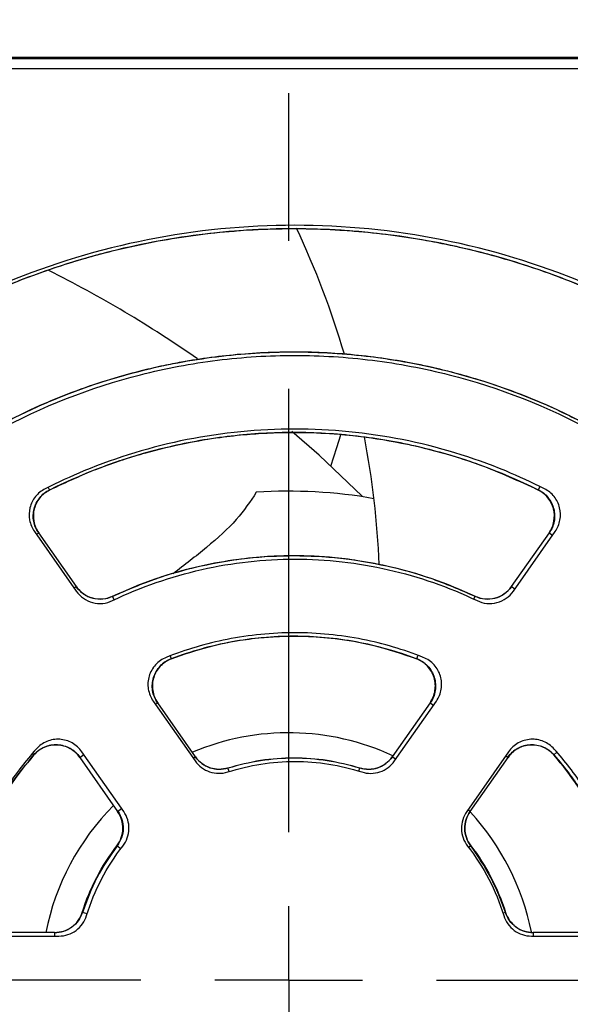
# Model space of a CAD drawing. Header units: millimetres. Extents: x 13 to 559, y 0 to 388.
# Tile 12 of 17: x 226 to 245, y 183 to 217. Entities that reach past the tile are written whole.
import ezdxf

# ---------------------------------------------------------------- set-up
doc = ezdxf.new("R2010")
doc.units = ezdxf.units.MM
doc.linetypes.add('SLD-Center', pattern=[30.48, 15.24, -5.08, 5.08, -5.08])
doc.linetypes.add('SLD-Solid', pattern=[0])
doc.layers.add('CENTER', color=40, linetype='SLD-Center')
doc.layers.add('DIMENSIONS', color=140, linetype='SLD-Solid', lineweight=25)
doc.styles.add('SLDTEXTSTYLE0', font='GOTHIC.TTF', dxfattribs={"width": 0.913})
doc.dimstyles.new('SLDDIMSTYLE0', dxfattribs={"dimtxt": 4.7625, "dimasz": 6.35, "dimexe": 0, "dimexo": 0.0625, "dimgap": 1.190625, "dimtad": 0, "dimtih": 1, "dimtoh": 1, "dimdec": 1, "dimrnd": 1e-09, "dimzin": 12, "dimdsep": 46, "dimtxsty": 'SLDTEXTSTYLE0', "dimsah": 1, "dimcen": 0.09, "dimadec": 0, "dimazin": 3, "dimtfac": 1, "dimtdec": 1, "dimtofl": 0, "dimtmove": 0, "dimatfit": 3, "dimfxl": 0, "dimfrac": 2, "dimtolj": 1, "dimtzin": 12, "dimarcsym": 0})

# ---------------------------------------------------------------- blocks, each defined once
blk = doc.blocks.new('_D_3')
at = {"layer": 'DIMENSIONS'}
for p, q in [((137.213, 216.469), (137.213, 248.753)), ((269.713, 216.469), (269.713, 248.753)), ((197.305, 246.279), (195.854, 246.279)), ((195.854, 246.279), (195.854, 238.719)), ((209.621, 246.279), (211.073, 246.279)), ((211.073, 246.279), (211.073, 238.719)), ((137.213, 245.578), (193.438, 245.578)), ((269.713, 245.578), (213.489, 245.578)), ((195.854, 238.719), (197.305, 238.719)), ((211.073, 238.719), (209.621, 238.719))]:
    blk.add_line(p, q, dxfattribs=at)
for points in [[(137.213, 245.578), (143.563, 243.99), (143.563, 247.165)], [(269.713, 245.578), (263.363, 247.165), (263.363, 243.99)]]:
    blk.add_solid(points, dxfattribs=at)
at = {"layer": 'DIMENSIONS', "char_height": 4.7625, "attachment_point": 1, "style": 'SLDTEXTSTYLE0'}
for s, insert in [('132.5', (195.546, 253.33)), ('5.22', (197.305, 244.802))]:
    blk.add_mtext(s, dxfattribs=dict(at, insert=insert))
blk = doc.blocks.new('SW_CENTERMARKSYMBOL_2')
at = {"layer": 'CENTER', "color": 0}
for p, q in [((0, 5.08), (0, 34.14)), ((0, 0), (0, 2.54)), ((-5.08, 0), (-34.14, 0)), ((0, 0), (-2.54, 0)), ((0, 0), (0, -2.54)), ((0, 0), (2.54, 0)), ((5.08, 0), (34.14, 0))]:
    blk.add_line(p, q, dxfattribs=at)

msp = doc.modelspace()

# ---------------------------------------------------------------- linework, layer by layer
for p, q in [((269.168, 215.654), (137.759, 215.654)), ((251.25, 215.699), (220.177, 215.699)), ((137.818, 215.326), (269.171, 215.326)), ((244.168, 200.958), (244.108, 200.838)), ((227.315, 200.844), (227.271, 200.933)), ((227.315, 200.844), (227.318, 200.837)), ((226.799, 199.416), (228.234, 197.367)), ((226.868, 199.317), (226.946, 199.372)), ((228.243, 197.519), (226.946, 199.372)), ((244.48, 199.372), (243.183, 197.519)), ((243.255, 197.367), (244.69, 199.416)), ((244.48, 199.372), (244.6, 199.288)), ((228.243, 197.519), (228.165, 197.465)), ((243.303, 197.435), (243.183, 197.519)), ((229.544, 197.068), (229.487, 197.189)), ((241.894, 197.092), (241.94, 197.189)), ((231.458, 195.138), (231.497, 195.036)), ((239.977, 195.159), (239.93, 195.036)), ((230.881, 193.587), (232.32, 191.531)), ((230.958, 193.477), (231.036, 193.531)), ((232.337, 191.672), (231.036, 193.531)), ((240.391, 193.531), (239.089, 191.672)), ((239.169, 191.531), (240.609, 193.587)), ((240.391, 193.531), (240.511, 193.447)), ((229.867, 189.793), (228.428, 191.849)), ((243.09, 191.849), (241.651, 189.793)), ((244.751, 191.831), (244.643, 191.736)), ((226.782, 191.738), (226.728, 191.785)), ((226.782, 191.738), (226.784, 191.736)), ((228.356, 191.655), (228.495, 191.752)), ((228.356, 191.655), (229.658, 189.796)), ((232.337, 191.672), (232.259, 191.618)), ((239.209, 191.589), (239.089, 191.672)), ((241.769, 189.796), (243.07, 191.655)), ((242.993, 191.709), (243.07, 191.655)), ((233.489, 191.167), (233.45, 191.291)), ((237.944, 191.185), (237.976, 191.291)), ((229.658, 189.796), (229.797, 189.894)), ((241.769, 189.796), (241.691, 189.851)), ((229.635, 188.62), (229.643, 188.614)), ((229.643, 188.614), (229.769, 188.518)), ((241.787, 188.617), (241.715, 188.562)), ((241.787, 188.617), (241.791, 188.62)), ((228.451, 186.326), (228.443, 186.329)), ((228.612, 186.275), (228.451, 186.326)), ((242.98, 186.328), (242.898, 186.301)), ((242.98, 186.328), (242.984, 186.329)), ((225.13, 185.514), (227.64, 185.514)), ((227.491, 185.635), (225.222, 185.635)), ((227.491, 185.635), (227.491, 185.514)), ((243.878, 185.514), (246.388, 185.514)), ((246.204, 185.635), (243.935, 185.635)), ((243.935, 185.635), (243.935, 185.514))]:
    msp.add_line(p, q)
at = {"flags": 128}
for points in [[(238.063, 200.624), (236.579, 202.032), (235.647, 202.85)], [(236.987, 201.659), (237.187, 202.303), (237.326, 202.735)]]:
    msp.add_lwpolyline(points, dxfattribs=at)
for centre, radius, start, end in [((208.544, 196.995), 30.13, 16.4011, 25.2184), ((208.546, 170.999), 41.82, 55.209, 63.3659), ((208.544, 196.995), 30.13, 2.4489, 10.8449), ((235.535, 183.999), 16.8, 79.9589, 93.798), ((235.535, 183.999), 8.5, 65.0911, 112.8995), ((235.535, 183.999), 8.5, 135.0911, 168.9059), ((235.535, 183.999), 8.5, 11.2354, 42.757)]:
    msp.add_arc(centre, radius, start, end)
for points, knots in [([(248.403, 206.635), (247.519, 207.13), (246.606, 207.573), (244.101, 208.61), (242.469, 209.105), (239.139, 209.767), (237.442, 209.935), (234.047, 209.935), (232.35, 209.767), (229.02, 209.105), (227.388, 208.61), (224.884, 207.573), (223.97, 207.13), (223.086, 206.635)], [0.1688477, 0.1688477, 0.1688477, 0.1688477, 0.1875, 0.1875, 0.21875, 0.21875, 0.25, 0.25, 0.28125, 0.28125, 0.3125, 0.3125, 0.3311523, 0.3311523, 0.3311523, 0.3311523]), ([(223.231, 206.603), (223.773, 206.888), (224.775, 207.415), (226.211, 208.021), (227.414, 208.459), (228.405, 208.77), (229.267, 209.007), (230.659, 209.342), (232.673, 209.686), (235.308, 209.863), (237.907, 209.77), (239.859, 209.505), (241.224, 209.23), (242.163, 209.009), (243.328, 208.685), (244.752, 208.205), (246.422, 207.529), (247.574, 206.927), (248.195, 206.603)], [0, 0, 0, 0, 0.070477, 0.130304, 0.179361, 0.217894, 0.249904, 0.282318, 0.382755, 0.484692, 0.585934, 0.681806, 0.711101, 0.74635, 0.792792, 0.850409, 0.919339, 1, 1, 1, 1]), ([(248.192, 206.598), (246.278, 207.655), (244.267, 208.453), (241.633, 209.132), (241.099, 209.252), (240.028, 209.457), (239.492, 209.542), (237.879, 209.746), (236.799, 209.814), (235.173, 209.815), (234.63, 209.797), (233.542, 209.729), (232.997, 209.677), (231.38, 209.471), (230.32, 209.268), (228.232, 208.73), (227.204, 208.396), (225.184, 207.595), (224.189, 207.125), (223.234, 206.598)], [0, 0, 0, 0, 0.25, 0.25, 0.3125, 0.3125, 0.375, 0.375, 0.5, 0.5, 0.5625, 0.5625, 0.625, 0.625, 0.75, 0.75, 0.875, 0.875, 1, 1, 1, 1]), ([(225.478, 202.85), (227.059, 203.711), (228.715, 204.359), (230.877, 204.91), (231.314, 205.007), (232.197, 205.174), (232.641, 205.243), (233.972, 205.41), (234.859, 205.464), (236.634, 205.464), (237.522, 205.409), (238.855, 205.242), (239.301, 205.172), (240.182, 205.005), (240.618, 204.908), (242.775, 204.358), (244.43, 203.711), (246.012, 202.85)], [0, 0, 0, 0, 0.00525154, 0.00525154, 0.00656443, 0.00656443, 0.00787732, 0.00787732, 0.01050309, 0.01050309, 0.01312886, 0.01312886, 0.01444174, 0.01444174, 0.01575463, 0.01575463, 0.02100617, 0.02100617, 0.02100617, 0.02100617]), ([(225.479, 203.004), (227.058, 203.854), (228.708, 204.493), (230.857, 205.036), (231.292, 205.131), (232.169, 205.296), (232.613, 205.365), (233.941, 205.53), (234.826, 205.584), (236.594, 205.584), (237.477, 205.53), (239.243, 205.312), (240.129, 205.147), (242.716, 204.494), (244.369, 203.854), (245.947, 203.004)], [0, 0, 0, 0, 0.25, 0.25, 0.3125, 0.3125, 0.375, 0.375, 0.5, 0.5, 0.625, 0.625, 0.75, 0.75, 1, 1, 1, 1]), ([(245.945, 202.999), (245.419, 203.266), (244.465, 203.752), (243.12, 204.281), (242.041, 204.638), (241.141, 204.89), (239.896, 205.188), (238.201, 205.471), (236.046, 205.612), (233.919, 205.538), (232.318, 205.325), (231.197, 205.104), (230.432, 204.928), (229.48, 204.669), (228.314, 204.285), (226.942, 203.743), (225.994, 203.26), (225.482, 202.999)], [0, 0, 0, 0, 0.083035, 0.150592, 0.203119, 0.243005, 0.28213, 0.383183, 0.484436, 0.585664, 0.682138, 0.711413, 0.746437, 0.792699, 0.850214, 0.91916, 1, 1, 1, 1]), ([(244.325, 200.879), (243.888, 201.101), (243.443, 201.306), (241.846, 201.967), (240.654, 202.329), (238.223, 202.812), (236.984, 202.935), (234.505, 202.935), (233.266, 202.812), (230.835, 202.329), (229.643, 201.967), (228.046, 201.306), (227.601, 201.101), (227.165, 200.879)], [0.1751544, 0.1751544, 0.1751544, 0.1751544, 0.1875, 0.1875, 0.21875, 0.21875, 0.25, 0.25, 0.28125, 0.28125, 0.3125, 0.3125, 0.3248456, 0.3248456, 0.3248456, 0.3248456]), ([(227.315, 200.843), (227.89, 201.109), (228.966, 201.608), (230.548, 202.118), (231.93, 202.452), (233.096, 202.647), (234.058, 202.754), (234.958, 202.812), (235.955, 202.83), (237.182, 202.779), (238.644, 202.614), (240.32, 202.276), (242.192, 201.722), (243.446, 201.147), (244.111, 200.843)], [0, 0, 0, 0, 0.109058, 0.204186, 0.286015, 0.353908, 0.407834, 0.452808, 0.509228, 0.579641, 0.664421, 0.762598, 0.874039, 1, 1, 1, 1]), ([(244.108, 200.838), (242.8, 201.49), (241.441, 201.979), (239.332, 202.477), (238.615, 202.604), (237.165, 202.773), (236.441, 202.814), (234.998, 202.815), (234.278, 202.774), (233.201, 202.65), (232.843, 202.598), (232.127, 202.473), (231.768, 202.4), (229.992, 201.983), (228.627, 201.49), (227.318, 200.838)], [0, 0, 0, 0, 0.25, 0.25, 0.375, 0.375, 0.5, 0.5, 0.625, 0.625, 0.6875, 0.6875, 0.75, 0.75, 1, 1, 1, 1]), ([(227.165, 200.879), (227.038, 200.815), (226.924, 200.722), (226.746, 200.5), (226.682, 200.368), (226.613, 200.093), (226.608, 199.947), (226.661, 199.667), (226.717, 199.533), (226.799, 199.416)], [0, 0, 0, 0, 0.000553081, 0.000553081, 0.001106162, 0.001106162, 0.001659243, 0.001659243, 0.002212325, 0.002212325, 0.002212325, 0.002212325]), ([(227.318, 200.838), (227.19, 200.774), (227.075, 200.682), (226.895, 200.459), (226.829, 200.328), (226.759, 200.052), (226.754, 199.905), (226.807, 199.623), (226.863, 199.488), (226.946, 199.371)], [0, 0, 0, 0, 0.25, 0.25, 0.5, 0.5, 0.75, 0.75, 1, 1, 1, 1]), ([(226.94, 199.367), (226.902, 199.429), (226.828, 199.552), (226.768, 199.762), (226.752, 199.978), (226.783, 200.193), (226.858, 200.396), (226.975, 200.578), (227.128, 200.734), (227.253, 200.807), (227.315, 200.844)], [0, 0, 0, 0, 0.125135, 0.2502, 0.374791, 0.499858, 0.624505, 0.749409, 0.874615, 1, 1, 1, 1]), ([(234.422, 200.763), (234.214, 200.449), (233.791, 199.81), (232.783, 198.902), (231.956, 198.262), (231.562, 197.957)], [0, 0, 0, 0, 0.335465, 0.683224, 1, 1, 1, 1]), ([(244.481, 199.371), (244.563, 199.488), (244.62, 199.624), (244.672, 199.905), (244.667, 200.052), (244.597, 200.328), (244.531, 200.46), (244.351, 200.683), (244.237, 200.774), (244.108, 200.838)], [0, 0, 0, 0, 0.25, 0.25, 0.5, 0.5, 0.75, 0.75, 1, 1, 1, 1]), ([(244.113, 200.847), (244.176, 200.811), (244.301, 200.737), (244.453, 200.581), (244.571, 200.398), (244.647, 200.194), (244.677, 199.979), (244.661, 199.762), (244.602, 199.551), (244.527, 199.427), (244.49, 199.365)], [0, 0, 0, 0, 0.125152, 0.25022, 0.374804, 0.499858, 0.624493, 0.749388, 0.874598, 1, 1, 1, 1]), ([(244.69, 199.416), (244.772, 199.532), (244.829, 199.668), (244.881, 199.947), (244.876, 200.094), (244.807, 200.369), (244.743, 200.5), (244.565, 200.723), (244.452, 200.815), (244.325, 200.879)], [0, 0, 0, 0, 0.000553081, 0.000553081, 0.001106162, 0.001106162, 0.001659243, 0.001659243, 0.002212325, 0.002212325, 0.002212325, 0.002212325]), ([(229.487, 197.189), (230.464, 197.65), (231.476, 197.996), (233.047, 198.349), (233.582, 198.438), (234.648, 198.555), (235.18, 198.584), (236.245, 198.584), (236.778, 198.555), (237.842, 198.438), (238.377, 198.349), (239.95, 197.997), (240.963, 197.65), (241.939, 197.189)], [0, 0, 0, 0, 0.25, 0.25, 0.375, 0.375, 0.5, 0.5, 0.625, 0.625, 0.75, 0.75, 1, 1, 1, 1]), ([(241.937, 197.183), (241.429, 197.404), (240.491, 197.81), (239.133, 198.189), (238.002, 198.41), (237.089, 198.521), (236.315, 198.572), (235.538, 198.585), (234.634, 198.55), (233.554, 198.434), (232.313, 198.196), (230.921, 197.805), (229.985, 197.399), (229.49, 197.183)], [0, 0, 0, 0, 0.1291123, 0.2382164, 0.328092, 0.3979428, 0.4526349, 0.5090426, 0.5792305, 0.6636121, 0.7621846, 0.8739952, 1, 1, 1, 1]), ([(229.484, 197.039), (230.464, 197.51), (231.487, 197.866), (233.608, 198.347), (234.675, 198.465), (236.287, 198.464), (236.826, 198.434), (237.907, 198.312), (238.439, 198.221), (240.01, 197.863), (241.024, 197.51), (242.005, 197.039)], [0, 0, 0, 0, 0.00315085, 0.00315085, 0.0063017, 0.0063017, 0.00787712, 0.00787712, 0.00945254, 0.00945254, 0.01260339, 0.01260339, 0.01260339, 0.01260339]), ([(228.234, 197.367), (228.369, 197.174), (228.571, 197.033), (229.027, 196.913), (229.271, 196.937), (229.484, 197.039)], [0, 0, 0, 0, 0.000909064, 0.000909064, 0.001818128, 0.001818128, 0.001818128, 0.001818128]), ([(229.49, 197.182), (229.378, 197.143), (229.156, 197.065), (228.798, 197.103), (228.469, 197.248), (228.315, 197.426), (228.237, 197.515)], [0, 0, 0, 0, 0.2504486, 0.5000591, 0.7499283, 1, 1, 1, 1]), ([(228.243, 197.519), (228.377, 197.327), (228.578, 197.186), (229.031, 197.066), (229.274, 197.088), (229.487, 197.189)], [0, 0, 0, 0, 0.5, 0.5, 1, 1, 1, 1]), ([(243.19, 197.514), (243.113, 197.425), (242.958, 197.247), (242.628, 197.102), (242.271, 197.065), (242.048, 197.143), (241.936, 197.181)], [0, 0, 0, 0, 0.250451, 0.500059, 0.749926, 1, 1, 1, 1]), ([(241.939, 197.189), (242.151, 197.088), (242.395, 197.066), (242.849, 197.186), (243.049, 197.326), (243.184, 197.519)], [0, 0, 0, 0, 0.5, 0.5, 1, 1, 1, 1]), ([(242.005, 197.039), (242.217, 196.937), (242.462, 196.913), (242.918, 197.033), (243.12, 197.173), (243.255, 197.367)], [0, 0, 0, 0, 0.000909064, 0.000909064, 0.001818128, 0.001818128, 0.001818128, 0.001818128]), ([(240.16, 195.088), (239.485, 195.356), (238.786, 195.563), (237.307, 195.858), (236.526, 195.935), (234.963, 195.935), (234.182, 195.858), (232.704, 195.563), (232.004, 195.356), (231.329, 195.088)], [0.1896868, 0.1896868, 0.1896868, 0.1896868, 0.21875, 0.21875, 0.25, 0.25, 0.28125, 0.28125, 0.3103132, 0.3103132, 0.3103132, 0.3103132]), ([(231.495, 195.042), (231.927, 195.191), (232.705, 195.459), (233.784, 195.674), (234.621, 195.777), (235.358, 195.822), (236.172, 195.823), (237.216, 195.743), (238.517, 195.522), (239.431, 195.211), (239.932, 195.042)], [0, 0, 0, 0, 0.158976, 0.285937, 0.381886, 0.452194, 0.542701, 0.664543, 0.816425, 1, 1, 1, 1]), ([(239.93, 195.037), (239.253, 195.295), (238.562, 195.488), (237.507, 195.683), (237.152, 195.732), (236.435, 195.798), (236.072, 195.815), (234.992, 195.814), (234.281, 195.749), (232.873, 195.49), (232.175, 195.296), (231.497, 195.037)], [0, 0, 0, 0, 0.25, 0.25, 0.375, 0.375, 0.5, 0.5, 0.75, 0.75, 1, 1, 1, 1]), ([(231.329, 195.088), (231.19, 195.032), (231.062, 194.945), (230.86, 194.724), (230.784, 194.59), (230.719, 194.375), (230.706, 194.3), (230.696, 194.151), (230.7, 194.076), (230.736, 193.852), (230.793, 193.712), (230.881, 193.587)], [0, 0, 0, 0, 0.000582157, 0.000582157, 0.001164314, 0.001164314, 0.001455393, 0.001455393, 0.001746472, 0.001746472, 0.002328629, 0.002328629, 0.002328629, 0.002328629]), ([(231.497, 195.037), (231.356, 194.983), (231.226, 194.896), (231.019, 194.676), (230.941, 194.542), (230.852, 194.254), (230.841, 194.099), (230.889, 193.798), (230.946, 193.657), (231.035, 193.531)], [0, 0, 0, 0, 0.25, 0.25, 0.5, 0.5, 0.75, 0.75, 1, 1, 1, 1]), ([(231.029, 193.526), (230.989, 193.592), (230.91, 193.723), (230.852, 193.947), (230.842, 194.176), (230.884, 194.401), (230.976, 194.611), (231.113, 194.795), (231.286, 194.947), (231.425, 195.011), (231.494, 195.044)], [0, 0, 0, 0, 0.125867, 0.250812, 0.375546, 0.500474, 0.625023, 0.749641, 0.874679, 1, 1, 1, 1]), ([(240.391, 193.531), (240.478, 193.654), (240.537, 193.799), (240.585, 194.097), (240.574, 194.252), (240.486, 194.54), (240.409, 194.674), (240.2, 194.897), (240.074, 194.982), (239.93, 195.037)], [0, 0, 0, 0, 0.25, 0.25, 0.5, 0.5, 0.75, 0.75, 1, 1, 1, 1]), ([(239.934, 195.047), (240.004, 195.015), (240.143, 194.95), (240.317, 194.797), (240.454, 194.612), (240.545, 194.401), (240.587, 194.175), (240.577, 193.946), (240.518, 193.722), (240.44, 193.59), (240.401, 193.524)], [0, 0, 0, 0, 0.125886, 0.250834, 0.37556, 0.500474, 0.625009, 0.749619, 0.87466, 1, 1, 1, 1]), ([(240.609, 193.587), (240.695, 193.71), (240.753, 193.853), (240.801, 194.148), (240.792, 194.302), (240.727, 194.517), (240.698, 194.588), (240.624, 194.718), (240.58, 194.778), (240.426, 194.946), (240.302, 195.031), (240.16, 195.088)], [0, 0, 0, 0, 0.000582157, 0.000582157, 0.001164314, 0.001164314, 0.001455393, 0.001455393, 0.001746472, 0.001746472, 0.002328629, 0.002328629, 0.002328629, 0.002328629]), ([(228.428, 191.849), (228.34, 191.975), (228.228, 192.076), (228.03, 192.187), (227.961, 192.215), (227.817, 192.257), (227.742, 192.27), (227.518, 192.283), (227.366, 192.258), (227.09, 192.143), (226.964, 192.053), (226.864, 191.941)], [0, 0, 0, 0, 0.000582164, 0.000582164, 0.000873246, 0.000873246, 0.001164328, 0.001164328, 0.001746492, 0.001746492, 0.002328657, 0.002328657, 0.002328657, 0.002328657]), ([(244.654, 191.941), (244.555, 192.053), (244.428, 192.143), (244.152, 192.258), (244, 192.283), (243.776, 192.27), (243.701, 192.257), (243.557, 192.215), (243.488, 192.187), (243.29, 192.076), (243.178, 191.975), (243.09, 191.849)], [0, 0, 0, 0, 0.000582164, 0.000582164, 0.001164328, 0.001164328, 0.00145541, 0.00145541, 0.001746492, 0.001746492, 0.002328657, 0.002328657, 0.002328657, 0.002328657]), ([(226.864, 191.941), (226.496, 191.528), (226.157, 191.09), (225.416, 189.981), (225.046, 189.288), (224.502, 187.976), (224.305, 187.365), (224.158, 186.743)], [0.38413169, 0.38413169, 0.38413169, 0.38413169, 0.40625, 0.40625, 0.4375, 0.4375, 0.46309051, 0.46309051, 0.46309051, 0.46309051]), ([(226.776, 191.743), (226.831, 191.798), (226.939, 191.906), (227.142, 192.017), (227.362, 192.083), (227.592, 192.097), (227.818, 192.059), (228.03, 191.971), (228.22, 191.839), (228.317, 191.721), (228.365, 191.661)], [0, 0, 0, 0, 0.1258803, 0.2508276, 0.3755562, 0.5004736, 0.6250131, 0.7496251, 0.8746657, 1, 1, 1, 1]), ([(228.357, 191.655), (228.27, 191.779), (228.154, 191.884), (227.891, 192.031), (227.742, 192.074), (227.44, 192.09), (227.288, 192.063), (227.008, 191.943), (226.885, 191.853), (226.784, 191.736)], [0, 0, 0, 0, 0.25, 0.25, 0.5, 0.5, 0.75, 0.75, 1, 1, 1, 1]), ([(243.062, 191.661), (243.11, 191.721), (243.207, 191.84), (243.398, 191.971), (243.609, 192.059), (243.836, 192.096), (244.065, 192.082), (244.285, 192.016), (244.487, 191.905), (244.596, 191.797), (244.65, 191.743)], [0, 0, 0, 0, 0.125877, 0.2508236, 0.3755535, 0.5004734, 0.6250154, 0.7496291, 0.8746691, 1, 1, 1, 1]), ([(244.643, 191.736), (244.544, 191.851), (244.418, 191.943), (244.141, 192.062), (243.988, 192.089), (243.687, 192.074), (243.538, 192.032), (243.271, 191.884), (243.158, 191.782), (243.07, 191.655)], [0, 0, 0, 0, 0.25, 0.25, 0.5, 0.5, 0.75, 0.75, 1, 1, 1, 1]), ([(247.36, 186.743), (247.213, 187.365), (247.016, 187.976), (246.472, 189.288), (246.102, 189.981), (245.361, 191.09), (245.022, 191.528), (244.654, 191.941)], [0.38413169, 0.38413169, 0.38413169, 0.38413169, 0.4097222, 0.4097222, 0.4409722, 0.4409722, 0.46309051, 0.46309051, 0.46309051, 0.46309051]), ([(224.251, 186.877), (224.35, 187.231), (224.528, 187.868), (224.857, 188.687), (225.178, 189.37), (225.554, 190.055), (226.071, 190.869), (226.528, 191.428), (226.782, 191.738)], [0, 0, 0, 0, 0.199317, 0.358505, 0.477962, 0.608907, 0.782435, 1, 1, 1, 1]), ([(226.784, 191.736), (226.176, 191.035), (225.662, 190.277), (224.813, 188.649), (224.479, 187.773), (224.254, 186.876)], [0, 0, 0, 0, 0.5, 0.5, 1, 1, 1, 1]), ([(232.32, 191.531), (232.442, 191.357), (232.618, 191.225), (233.02, 191.09), (233.241, 191.088), (233.444, 191.153)], [0, 0, 0, 0, 0.000820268, 0.000820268, 0.001640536, 0.001640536, 0.001640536, 0.001640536]), ([(233.452, 191.285), (233.348, 191.263), (233.14, 191.22), (232.824, 191.281), (232.537, 191.426), (232.4, 191.588), (232.331, 191.668)], [0, 0, 0, 0, 0.250791, 0.500642, 0.750107, 1, 1, 1, 1]), ([(232.337, 191.672), (232.457, 191.499), (232.632, 191.368), (233.029, 191.232), (233.248, 191.228), (233.45, 191.291)], [0, 0, 0, 0, 0.5, 0.5, 1, 1, 1, 1]), ([(233.444, 191.153), (233.818, 191.273), (234.197, 191.363), (234.966, 191.484), (235.358, 191.515), (236.532, 191.514), (237.298, 191.393), (238.046, 191.153)], [0, 0, 0, 0, 0.001115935, 0.001115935, 0.00223187, 0.00223187, 0.004463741, 0.004463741, 0.004463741, 0.004463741]), ([(233.45, 191.291), (233.819, 191.405), (234.192, 191.49), (234.947, 191.605), (235.331, 191.634), (236.487, 191.634), (237.239, 191.519), (237.976, 191.291)], [0, 0, 0, 0, 0.25, 0.25, 0.5, 0.5, 1, 1, 1, 1]), ([(237.975, 191.286), (237.605, 191.383), (236.865, 191.579), (235.715, 191.654), (234.564, 191.579), (233.823, 191.383), (233.452, 191.286)], [0, 0, 0, 0, 0.249771, 0.499341, 0.749861, 1, 1, 1, 1]), ([(239.096, 191.668), (239.027, 191.587), (238.889, 191.425), (238.602, 191.279), (238.285, 191.219), (238.078, 191.262), (237.974, 191.284)], [0, 0, 0, 0, 0.250793, 0.500642, 0.750104, 1, 1, 1, 1]), ([(237.976, 191.291), (238.177, 191.228), (238.396, 191.231), (238.794, 191.367), (238.969, 191.499), (239.09, 191.672)], [0, 0, 0, 0, 0.5, 0.5, 1, 1, 1, 1]), ([(238.046, 191.153), (238.248, 191.088), (238.468, 191.089), (238.87, 191.224), (239.047, 191.356), (239.169, 191.531)], [0, 0, 0, 0, 0.000820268, 0.000820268, 0.001640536, 0.001640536, 0.001640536, 0.001640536]), ([(247.173, 186.876), (246.947, 187.776), (246.621, 188.632), (245.774, 190.262), (245.248, 191.038), (244.643, 191.736)], [0, 0, 0, 0, 0.5, 0.5, 1, 1, 1, 1]), ([(244.648, 191.741), (244.834, 191.516), (245.172, 191.109), (245.575, 190.528), (245.863, 190.066), (246.132, 189.595), (246.449, 188.972), (246.847, 188.045), (247.059, 187.3), (247.179, 186.878)], [0, 0, 0, 0, 0.158569, 0.286401, 0.383233, 0.453836, 0.580591, 0.76211, 1, 1, 1, 1]), ([(229.635, 188.62), (229.763, 188.787), (229.835, 188.993), (229.843, 189.414), (229.78, 189.623), (229.658, 189.796)], [0, 0, 0, 0, 0.5, 0.5, 1, 1, 1, 1]), ([(229.667, 189.802), (229.719, 189.709), (229.824, 189.524), (229.863, 189.203), (229.812, 188.884), (229.7, 188.704), (229.644, 188.613)], [0, 0, 0, 0, 0.250799, 0.500642, 0.750098, 1, 1, 1, 1]), ([(229.838, 188.608), (229.969, 188.777), (230.043, 188.985), (230.053, 189.409), (229.989, 189.619), (229.867, 189.793)], [0, 0, 0, 0, 0.000820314, 0.000820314, 0.001640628, 0.001640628, 0.001640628, 0.001640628]), ([(241.651, 189.793), (241.529, 189.619), (241.465, 189.409), (241.475, 188.985), (241.549, 188.777), (241.68, 188.608)], [0, 0, 0, 0, 0.000820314, 0.000820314, 0.001640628, 0.001640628, 0.001640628, 0.001640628]), ([(241.787, 188.617), (241.731, 188.707), (241.619, 188.887), (241.569, 189.205), (241.607, 189.524), (241.712, 189.707), (241.764, 189.799)], [0, 0, 0, 0, 0.250786, 0.500642, 0.750111, 1, 1, 1, 1]), ([(241.768, 189.796), (241.647, 189.624), (241.583, 189.415), (241.591, 188.995), (241.663, 188.788), (241.791, 188.62)], [0, 0, 0, 0, 0.5, 0.5, 1, 1, 1, 1]), ([(229.642, 188.615), (229.394, 188.258), (228.899, 187.546), (228.6, 186.733), (228.45, 186.326)], [0, 0, 0, 0, 0.500561, 1, 1, 1, 1]), ([(242.98, 186.328), (242.83, 186.735), (242.531, 187.55), (242.035, 188.262), (241.788, 188.617)], [0, 0, 0, 0, 0.500874, 1, 1, 1, 1]), ([(227.491, 185.634), (227.702, 185.634), (227.91, 185.702), (228.25, 185.949), (228.378, 186.127), (228.443, 186.329)], [0, 0, 0, 0, 0.5, 0.5, 1, 1, 1, 1]), ([(228.451, 186.326), (228.409, 186.228), (228.325, 186.032), (228.093, 185.807), (227.809, 185.655), (227.597, 185.635), (227.491, 185.625)], [0, 0, 0, 0, 0.250792, 0.500639, 0.7501, 1, 1, 1, 1]), ([(227.64, 185.514), (227.853, 185.514), (228.063, 185.583), (228.404, 185.836), (228.531, 186.015), (228.594, 186.218)], [0, 0, 0, 0, 0.000820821, 0.000820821, 0.001641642, 0.001641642, 0.001641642, 0.001641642]), ([(242.924, 186.218), (242.987, 186.015), (243.114, 185.836), (243.455, 185.583), (243.665, 185.514), (243.878, 185.514)], [0, 0, 0, 0, 0.000820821, 0.000820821, 0.001641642, 0.001641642, 0.001641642, 0.001641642]), ([(243.935, 185.628), (243.829, 185.638), (243.618, 185.659), (243.334, 185.811), (243.103, 186.035), (243.02, 186.229), (242.978, 186.327)], [0, 0, 0, 0, 0.250784, 0.500639, 0.750108, 1, 1, 1, 1]), ([(242.984, 186.329), (243.048, 186.128), (243.176, 185.951), (243.515, 185.702), (243.723, 185.634), (243.935, 185.634)], [0, 0, 0, 0, 0.5, 0.5, 1, 1, 1, 1])]:
    msp.add_open_spline(points, degree=3, knots=knots)
for points in [[(228.443, 186.329), (228.707, 187.156), (229.108, 187.925), (229.635, 188.62)], [(228.594, 186.218), (228.863, 187.09), (229.28, 187.888), (229.838, 188.608)], [(241.68, 188.608), (242.238, 187.888), (242.655, 187.09), (242.924, 186.218)], [(241.791, 188.62), (242.316, 187.929), (242.718, 187.161), (242.984, 186.329)]]:
    msp.add_open_spline(points, degree=3)

# ---------------------------------------------------------------- block references
at = {"layer": 'CENTER'}
msp.add_blockref('SW_CENTERMARKSYMBOL_2', (235.535, 183.999), dxfattribs=at)

# ---------------------------------------------------------------- dimensions: what is measured, and where the dimension line sits
at = {"layer": 'DIMENSIONS'}
dim = msp.add_linear_dim(base=(137.213, 245.578), p1=(269.713, 215.199), p2=(137.213, 215.199), dimstyle='SLDDIMSTYLE0', dxfattribs=at)
dim.commit()
dim.dimension.update_dxf_attribs({"geometry": '_D_3', "text_midpoint": (203.463, 245.578), "dimtype": 160})

doc.saveas('drawing.dxf')
